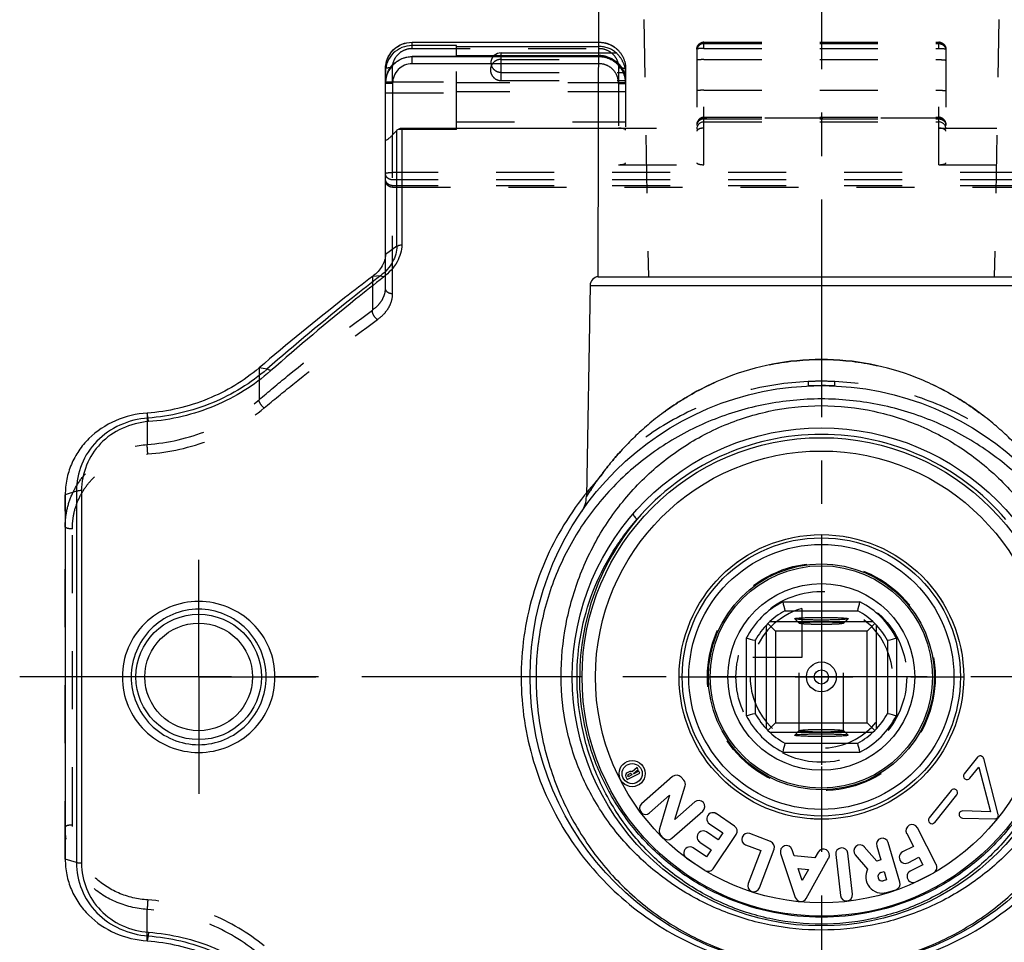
# Model space of a CAD drawing. Header units: millimetres. Extents: x 0 to 1000, y 0 to 1000.
# Tile 2 of 4: x 410 to 521, y 425 to 528. Entities that reach past the tile are written whole.
import ezdxf

# ---------------------------------------------------------------- set-up
doc = ezdxf.new("R2010")
doc.units = ezdxf.units.MM
doc.header["$LTSCALE"] = 65.185185
doc.linetypes.add('CENTER', pattern=[0.6, 0.375, -0.075, 0.075, -0.075])
doc.linetypes.add('HIDDEN', pattern=[0.2, 0.1, -0.1])
doc.layers.get('0').update_dxf_attribs({"linetype": 'CONTINUOUS'})
for name, color, linetype in [('ACHSEN_S', 7, 'CONTINUOUS'), ('DEFAULT_2', 8, 'HIDDEN'), ('FASEN', 7, 'CONTINUOUS'), ('FLAECHEN', 7, 'CONTINUOUS'), ('KOERPER', 7, 'CONTINUOUS'), ('KONST.EL_MIT_GEO', 7, 'CONTINUOUS'), ('KURVEN', 7, 'CONTINUOUS')]:
    doc.layers.add(name, color=color, linetype=linetype)

msp = doc.modelspace()

# ---------------------------------------------------------------- linework, layer by layer
at = {"color": 7, "linetype": 'Continuous'}
for p, q in [((495.66, 462.93), (504.34, 462.93)), ((495.91, 461.93), (504.09, 461.93)), ((493.99, 460.49), (494.85, 459.63)), ((505.81, 460.68), (494.19, 460.68)), ((497, 461.02), (497, 461.02)), ((503, 461.02), (503, 461.02)), ((506.01, 460.49), (505.15, 459.63)), ((493.8, 460.29), (493.8, 448.66)), ((505.15, 459.63), (494.85, 459.63)), ((494.85, 459.63), (494.85, 449.33)), ((505.15, 449.33), (505.15, 459.63)), ((506.2, 448.66), (506.2, 460.29)), ((491.55, 458.82), (491.55, 450.14)), ((492.55, 458.57), (492.55, 450.38)), ((507.45, 458.57), (507.45, 450.38)), ((508.45, 458.82), (508.45, 450.14)), ((493.99, 448.47), (494.85, 449.33)), ((494.19, 448.28), (505.81, 448.28)), ((494.85, 449.33), (505.15, 449.33)), ((506.01, 448.47), (505.15, 449.33)), ((497, 447.93), (497, 447.94)), ((503, 447.94), (503, 447.93)), ((495.91, 447.02), (504.09, 447.02)), ((495.66, 446.03), (504.34, 446.03))]:
    msp.add_line(p, q, dxfattribs=at)
for radius in [12.5, 10.5, 1.68, 0.8]:
    msp.add_circle((500, 454.48), radius, dxfattribs=at)
for centre, radius, start, end in [((500, 454.48), 9.5, 117.1908, 152.8092), ((566.4, 480.01), 72.77, 193.5755, 194.3859), ((433.6, 480.01), 72.77, 345.6141, 346.4245), ((500, 454.48), 9.5, 27.1908, 62.8092), ((500, 454.48), 8.5, 118.7958, 151.2042), ((500, 454.48), 8.5, 28.7958, 61.2042), ((473.93, 385.9), 75.01, 75.6262, 76.4123), ((525.53, 388.08), 72.77, 103.5755, 104.3859), ((474.47, 520.87), 72.77, 283.5755, 284.3859), ((500, 454.48), 9.5, 207.1908, 242.8092), ((500, 454.48), 8.5, 208.7958, 241.2042), ((500, 454.48), 8.5, 298.7958, 331.2042), ((500, 454.48), 9.5, 297.1908, 332.8092), ((525.53, 520.87), 72.77, 255.6141, 256.4245), ((566.4, 428.95), 72.77, 165.6141, 166.4245), ((433.6, 428.95), 72.77, 13.5755, 14.3859)]:
    msp.add_arc(centre, radius, start, end, dxfattribs=at)
for points, knots in [([(497, 461.02), (497, 461.03), (497.02, 461.05), (497.07, 461.06), (497.14, 461.07), (497.29, 461.09), (497.54, 461.11), (497.9, 461.13), (498.35, 461.15), (498.87, 461.16), (499.42, 461.17), (500, 461.18), (500.58, 461.17), (501.13, 461.16), (501.65, 461.15), (502.1, 461.13), (502.46, 461.11), (502.71, 461.09), (502.86, 461.07), (502.94, 461.06), (502.98, 461.05), (503, 461.03), (503, 461.02)], [0, 0, 0, 0, 0.00343, 0.010987, 0.023072, 0.03966, 0.085816, 0.147808, 0.223288, 0.309401, 0.402835, 0.500001, 0.597167, 0.6906, 0.776712, 0.852196, 0.91419, 0.960337, 0.976923, 0.989017, 0.996585, 1, 1, 1, 1]), ([(503, 461.02), (502.99, 461.01), (502.96, 461), (502.91, 460.99), (502.83, 460.97), (502.67, 460.95), (502.41, 460.93), (502.05, 460.91), (501.6, 460.9), (501.1, 460.88), (500.56, 460.88), (500, 460.87), (499.44, 460.88), (498.9, 460.88), (498.4, 460.9), (497.96, 460.91), (497.59, 460.93), (497.33, 460.95), (497.17, 460.97), (497.09, 460.99), (497.04, 461), (497.01, 461.01), (497, 461.02)], [0, 0, 0, 0, 0.005138, 0.014442, 0.02802, 0.045795, 0.093386, 0.155577, 0.230156, 0.314474, 0.405482, 0.4999, 0.594322, 0.685341, 0.769675, 0.844281, 0.906504, 0.954122, 0.97191, 0.985509, 0.994845, 1, 1, 1, 1]), ([(497, 447.94), (497.01, 447.94), (497.04, 447.95), (497.09, 447.97), (497.17, 447.98), (497.33, 448), (497.59, 448.02), (497.96, 448.04), (498.4, 448.06), (498.9, 448.07), (499.44, 448.08), (500, 448.08), (500.56, 448.08), (501.1, 448.07), (501.6, 448.06), (502.05, 448.04), (502.41, 448.02), (502.67, 448), (502.83, 447.98), (502.91, 447.97), (502.96, 447.95), (502.99, 447.94), (503, 447.94)], [0, 0, 0, 0, 0.005155, 0.014491, 0.02809, 0.045878, 0.093496, 0.155719, 0.230325, 0.314659, 0.405678, 0.5001, 0.594518, 0.685526, 0.769844, 0.844423, 0.906614, 0.954205, 0.97198, 0.985558, 0.994862, 1, 1, 1, 1]), ([(503, 447.93), (503, 447.92), (502.98, 447.91), (502.94, 447.9), (502.86, 447.88), (502.71, 447.86), (502.46, 447.84), (502.1, 447.82), (501.65, 447.8), (501.13, 447.79), (500.58, 447.78), (500, 447.78), (499.42, 447.78), (498.87, 447.79), (498.35, 447.8), (497.9, 447.82), (497.54, 447.84), (497.29, 447.86), (497.14, 447.88), (497.07, 447.9), (497.02, 447.91), (497, 447.92), (497, 447.93)], [0, 0, 0, 0, 0.003415, 0.010983, 0.023077, 0.039663, 0.08581, 0.147804, 0.223288, 0.3094, 0.402833, 0.499999, 0.597165, 0.690599, 0.776712, 0.852192, 0.914184, 0.96034, 0.976928, 0.989013, 0.99657, 1, 1, 1, 1])]:
    msp.add_open_spline(points, degree=3, knots=knots, dxfattribs=at)
at = {"layer": 'ACHSEN_S', "color": 40, "linetype": 'CENTER'}
for p, q in [((500, 625.48), (500, 372.55)), ((590.12, 454.48), (409.88, 454.48))]:
    msp.add_line(p, q, dxfattribs=at)
at = {"layer": 'DEFAULT_2', "color": 8, "linetype": 'HIDDEN'}
for p, q in [((497, 461.02), (497.5, 460.52)), ((497.5, 460.52), (497.5, 460.53)), ((497.5, 448.43), (497.5, 460.53)), ((502.5, 460.52), (503, 461.02)), ((502.5, 448.43), (502.5, 460.53)), ((502.5, 460.53), (502.5, 460.52)), ((497.5, 448.44), (497, 447.94)), ((497.5, 448.43), (497.5, 448.44)), ((503, 447.94), (502.5, 448.44)), ((502.5, 448.44), (502.5, 448.43))]:
    msp.add_line(p, q, dxfattribs=at)
for points, knots in [([(497.5, 460.53), (497.5, 460.54), (497.56, 460.56), (497.59, 460.57), (497.62, 460.57)], [0, 0, 0, 0, 0.291461, 1, 1, 1, 1]), ([(502.5, 460.52), (502.49, 460.51), (502.46, 460.5), (502.39, 460.48), (502.24, 460.46), (502, 460.43), (501.7, 460.41), (501.33, 460.4), (500.76, 460.38), (500, 460.37), (499.24, 460.38), (498.67, 460.4), (498.3, 460.41), (498, 460.43), (497.76, 460.46), (497.61, 460.48), (497.54, 460.5), (497.51, 460.51), (497.5, 460.52)], [0, 0, 0, 0, 0.005697, 0.015451, 0.047423, 0.095295, 0.15748, 0.231821, 0.315701, 0.499933, 0.684176, 0.76807, 0.842429, 0.904635, 0.952531, 0.984528, 0.994292, 1, 1, 1, 1]), ([(497.62, 460.57), (497.76, 460.6), (498.11, 460.63), (498.74, 460.66), (499.53, 460.68), (500.24, 460.68), (500.81, 460.67), (501.21, 460.66), (501.57, 460.64), (501.88, 460.63), (502.14, 460.6), (502.32, 460.58), (502.44, 460.56), (502.49, 460.54), (502.5, 460.53), (502.5, 460.53)], [0, 0, 0, 0, 0.084881, 0.219123, 0.386379, 0.566014, 0.653512, 0.735798, 0.810319, 0.874774, 0.92718, 0.965973, 0.990119, 0.99665, 1, 1, 1, 1]), ([(497.5, 448.44), (497.51, 448.44), (497.54, 448.45), (497.61, 448.47), (497.76, 448.5), (498, 448.52), (498.3, 448.54), (498.67, 448.56), (499.24, 448.57), (500, 448.58), (500.76, 448.57), (501.33, 448.56), (501.7, 448.54), (502, 448.52), (502.24, 448.5), (502.39, 448.47), (502.46, 448.45), (502.49, 448.44), (502.5, 448.44)], [0, 0, 0, 0, 0.005708, 0.015472, 0.047469, 0.095365, 0.157571, 0.23193, 0.315824, 0.500067, 0.684299, 0.768179, 0.84252, 0.904705, 0.952577, 0.984549, 0.994303, 1, 1, 1, 1]), ([(502.38, 448.38), (502.24, 448.36), (501.89, 448.33), (501.26, 448.29), (500.47, 448.28), (499.76, 448.28), (499.19, 448.28), (498.79, 448.3), (498.43, 448.31), (498.12, 448.33), (497.86, 448.35), (497.68, 448.37), (497.56, 448.39), (497.51, 448.41), (497.5, 448.42), (497.5, 448.43)], [0, 0, 0, 0, 0.084654, 0.218774, 0.386006, 0.565694, 0.653237, 0.735574, 0.810148, 0.874653, 0.927104, 0.965933, 0.990098, 0.99663, 1, 1, 1, 1]), ([(502.5, 448.43), (502.5, 448.41), (502.45, 448.39), (502.41, 448.39), (502.38, 448.38)], [0, 0, 0, 0, 0.291485, 1, 1, 1, 1])]:
    msp.add_open_spline(points, degree=3, knots=knots, dxfattribs=at)
at = {"layer": 'FASEN', "color": 7, "linetype": 'Continuous'}
msp.add_line((415, 474.95), (415, 434), dxfattribs=at)
for points, knots in [([(451, 501.97), (451, 501.75), (450.93, 501.3), (450.65, 500.65), (450.17, 500.03), (449.76, 499.68), (449.54, 499.51)], [0, 0, 0, 0, 0.219259, 0.455151, 0.714417, 1, 1, 1, 1]), ([(449.54, 499.51), (448.49, 498.71), (444.16, 495.38), (439.94, 491.92), (436.79, 489.23)], [0, 0, 0, 0, 0.241303, 1, 1, 1, 1]), ([(436.79, 489.22), (435.08, 487.76), (431.08, 485.37), (426.54, 484.31), (424.22, 484.15)], [0, 0, 0, 0, 0.491786, 1, 1, 1, 1]), ([(424.22, 484.15), (422.99, 484.07), (420.58, 483.49), (418.01, 481.78), (416.48, 479.95), (415.63, 478.4), (415.12, 476.71), (415, 475.54), (415, 474.95)], [0, 0, 0, 0, 0.25747, 0.508886, 0.632321, 0.754693, 0.87694, 1, 1, 1, 1]), ([(415, 434), (415, 433.41), (415.12, 432.24), (415.63, 430.56), (416.48, 429.01), (418, 427.18), (420.57, 425.46), (422.99, 424.89), (424.22, 424.8)], [0, 0, 0, 0, 0.122965, 0.245132, 0.367383, 0.490709, 0.741947, 1, 1, 1, 1]), ([(424.22, 424.8), (426.54, 424.64), (431.08, 423.59), (435.08, 421.19), (436.79, 419.73)], [0, 0, 0, 0, 0.508872, 1, 1, 1, 1])]:
    msp.add_open_spline(points, degree=3, knots=knots, dxfattribs=at)
at = {"layer": 'FLAECHEN', "color": 8, "linetype": 'HIDDEN'}
for p, q in [((479.6, 554.48), (480.56, 499.47)), ((520.4, 554.48), (519.44, 499.47)), ((480.56, 499.47), (519.44, 499.47))]:
    msp.add_line(p, q, dxfattribs=at)
at = {"layer": 'KOERPER', "color": 7, "linetype": 'Continuous'}
for p, q in [((474.92, 499.47), (475, 544.48)), ((464, 524.33), (464, 524.65)), ((474.92, 499.47), (525.08, 499.47)), ((474, 498.49), (473.59, 474.74)), ((474, 498.49), (526, 498.49)), ((517.55, 445.45), (516.07, 443.59)), ((519.89, 439.02), (518.25, 445.3)), ((479.28, 444.28), (478.72, 443.81)), ((478.87, 443.64), (479.39, 444.07)), ((479.49, 443.88), (478.9, 443.58)), ((479.39, 444.07), (479.28, 444.28)), ((479.59, 443.67), (479.49, 443.88)), ((516.69, 443.09), (517.69, 444.34)), ((517.69, 444.34), (519, 439.32)), ((478.03, 443.26), (478.18, 442.95)), ((478.39, 443.82), (478.18, 443.71)), ((478.18, 442.95), (479.59, 443.67)), ((478.28, 443.26), (478.23, 443.36)), ((478.28, 443.51), (478.5, 443.62)), ((478.69, 443.47), (478.28, 443.26)), ((478.64, 443.57), (478.69, 443.47)), ((478.9, 443.58), (478.87, 443.64)), ((483.28, 443.28), (479.79, 440.22)), ((484.54, 442.87), (484.24, 443.21)), ((483.53, 438.45), (484.68, 442.23)), ((514.58, 441.73), (512.11, 438.63)), ((480.69, 439.2), (482.93, 441.17)), ((482.93, 441.17), (481.79, 437.39)), ((512.74, 438.13), (515.21, 441.23)), ((485.78, 440.42), (483.53, 438.45)), ((483.19, 436.34), (486.68, 439.39)), ((490.25, 437.72), (488.18, 439.11)), ((515.87, 438.61), (519.49, 438.52)), ((519, 439.32), (515.9, 439.41)), ((487.42, 437.98), (488.92, 436.97)), ((512.92, 433.38), (510.8, 437.51)), ((481.93, 436.74), (482.23, 436.4)), ((488.39, 436.17), (487.08, 437.05)), ((487.85, 432.92), (490.43, 436.77)), ((488.92, 436.97), (488.39, 436.17)), ((494.3, 435.98), (491.97, 436.86)), ((509.59, 436.88), (510.34, 435.43)), ((487.1, 434.24), (485.59, 435.25)), ((486.32, 435.92), (487.63, 435.04)), ((487.63, 435.04), (487.1, 434.24)), ((491.49, 435.59), (493.18, 434.95)), ((493.04, 430.76), (494.69, 435.1)), ((496.94, 434.36), (496.71, 435.05)), ((506.23, 433.77), (504.83, 435.37)), ((506.22, 435.47), (506.68, 433.9)), ((508.82, 431.4), (507.52, 435.85)), ((510.34, 435.43), (509.13, 434.8)), ((484.84, 434.12), (486.9, 432.74)), ((493.18, 434.95), (491.77, 431.25)), ((495.42, 434.62), (497.06, 429.7)), ((499.28, 434.14), (496.94, 434.36)), ((498.3, 429.58), (500.82, 434.12)), ((499.63, 434.78), (499.28, 434.14)), ((501.61, 434.5), (502.14, 429.89)), ((503.49, 430.05), (502.96, 434.65)), ((503.81, 434.47), (505.2, 432.88)), ((506.68, 433.9), (506.23, 433.77)), ((509.75, 433.59), (510.96, 434.22)), ((510.96, 434.22), (511.4, 433.36)), ((497.41, 432.95), (498.56, 432.84)), ((497.86, 431.59), (497.41, 432.95)), ((498.56, 432.84), (497.86, 431.59)), ((511.4, 433.36), (510, 432.64)), ((506.69, 432.48), (507.06, 432.59)), ((507.06, 432.59), (507.33, 431.67)), ((510.62, 431.43), (512.63, 432.47)), ((507.33, 431.67), (506.96, 431.56)), ((507.34, 430.26), (508.36, 430.55))]:
    msp.add_line(p, q, dxfattribs=at)
at = {"layer": 'KOERPER', "color": 8, "linetype": 'HIDDEN'}
msp.add_line((464, 521.53), (464, 524.33), dxfattribs=at)
at = {"layer": 'KOERPER', "color": 40, "linetype": 'CENTER'}
for q in [(430, 467.63), (416.84, 454.48), (430, 441.32), (443.16, 454.48)]:
    msp.add_line((430, 454.48), q, dxfattribs=at)
at = {"layer": 'KOERPER', "color": 7, "linetype": 'Continuous'}
for centre, radius in [((500, 454.48), 12.7), ((478.73, 443.61), 1.47), ((478.73, 443.61), 1.13)]:
    msp.add_circle(centre, radius, dxfattribs=at)
for centre, radius, start, end in [((464, 523.52), 1.12, 89.9621, 133.6968), ((475, 498.48), 1, 94.505, 179), ((517.86, 445.2), 0.4, 14.6262, 141.4162), ((478.55, 443.52), 0.34, 59.7468, 117.0544), ((478.33, 443.41), 0.34, 117.0544, 207.0544), ((478.33, 443.41), 0.11, 117.0544, 207.0544), ((478.55, 443.52), 0.11, 27.0544, 117.0544), ((483.73, 442.76), 0.68, 41.1846, 131.1846), ((484.03, 442.43), 0.68, 343.1846, 41.1846), ((516.38, 443.34), 0.4, 141.4162, 321.4162), ((514.9, 441.48), 0.4, 321.4162, 141.4162), ((486.23, 439.91), 0.68, 311.1846, 131.1846), ((480.24, 439.71), 0.68, 131.1846, 311.1846), ((487.8, 438.54), 0.68, 56.1209, 236.1209), ((512.43, 438.38), 0.4, 141.4162, 321.4162), ((515.88, 439.01), 0.4, 88.2862, 268.4445), ((519.5, 438.92), 0.4, 268.4445, 14.6262), ((482.44, 437.19), 0.68, 163.1846, 221.1846), ((489.87, 437.15), 0.68, 326.1209, 56.1209), ((510.19, 437.2), 0.68, 27.3, 207.3), ((482.74, 436.85), 0.68, 221.1846, 311.1846), ((486.7, 436.49), 0.68, 56.1209, 236.1209), ((491.73, 436.23), 0.68, 69.1771, 249.1771), ((506.87, 435.66), 0.68, 16.258, 196.258), ((485.21, 434.69), 0.68, 56.1209, 236.1209), ((494.05, 435.34), 0.68, 339.1771, 69.1771), ((496.07, 434.84), 0.68, 18.4131, 198.4131), ((500.23, 434.45), 0.68, 330.9131, 150.9131), ((502.29, 434.58), 0.68, 6.5547, 186.5547), ((504.32, 434.92), 0.68, 41.258, 221.258), ((509.44, 434.2), 0.68, 117.3, 297.3), ((487.28, 433.3), 0.68, 236.1209, 326.1209), ((506.83, 432.02), 1.84, 152.1076, 286.258), ((512.32, 433.07), 0.68, 297.3, 27.3), ((506.83, 432.02), 0.48, 106.258, 286.258), ((510.31, 432.04), 0.68, 117.3, 297.3), ((492.41, 431), 0.68, 159.1771, 339.1771), ((508.17, 431.21), 0.68, 286.258, 16.258), ((497.71, 429.91), 0.68, 198.4131, 330.9131), ((502.82, 429.97), 0.68, 186.5547, 6.5547)]:
    msp.add_arc(centre, radius, start, end, dxfattribs=at)
at = {"layer": 'KOERPER', "color": 8, "linetype": 'HIDDEN'}
for points, knots in [([(464, 523.91), (463.84, 523.91), (463.53, 523.85), (463.13, 523.59), (462.86, 523.19), (462.77, 522.72), (462.86, 522.25), (463.13, 521.86), (463.53, 521.59), (463.84, 521.53), (464, 521.53)], [0, 0, 0, 0, 0.125502, 0.250702, 0.375497, 0.5, 0.624503, 0.749298, 0.874498, 1, 1, 1, 1]), ([(464, 522.43), (463.78, 522.43), (463.34, 522.56), (462.9, 523.1), (462.84, 523.78), (463.07, 524.19), (463.22, 524.34)], [0, 0, 0, 0, 0.251128, 0.501148, 0.750328, 1, 1, 1, 1])]:
    msp.add_open_spline(points, degree=3, knots=knots, dxfattribs=at)
at = {"layer": 'KONST.EL_MIT_GEO', "color": 7, "linetype": 'Continuous'}
for p, q in [((454, 525.46), (454, 525.84)), ((454, 525.84), (474.97, 525.84)), ((454, 525.84), (474.97, 525.84)), ((459, 525.46), (454, 525.46)), ((459, 524.22), (459, 525.46)), ((459, 525.35), (474.97, 525.35)), ((454, 523.42), (454, 524.22)), ((459, 524.22), (454, 524.22)), ((474.96, 524.2), (454, 524.2)), ((459, 524.33), (474.96, 524.33)), ((464, 524.65), (474.97, 524.65)), ((451, 501.97), (451, 522.49)), ((474.96, 523.42), (454, 523.42)), ((451.8, 521.2), (451.8, 515.42)), ((452.27, 515.93), (451.8, 515.42)), ((452.27, 502.9), (452.27, 515.93)), ((452.83, 516.18), (452.83, 503.06)), ((452.83, 516.18), (474.95, 516.18)), ((452.27, 502.9), (451, 501.97)), ((450.44, 499.58), (449.54, 499.51)), ((437.69, 489.09), (436.79, 489.22)), ((424.31, 483.59), (424.22, 484.15)), ((416.27, 475.35), (415, 474.95)), ((416.27, 475.35), (416.27, 433.6)), ((416.83, 475.43), (416.83, 433.53)), ((473.1, 454.48), (467.25, 454.48)), ((416.27, 433.6), (415, 434)), ((424.31, 425.36), (424.22, 424.8))]:
    msp.add_line(p, q, dxfattribs=at)
at = {"layer": 'KONST.EL_MIT_GEO', "color": 8, "linetype": 'HIDDEN'}
for p, q in [((474.97, 525.84), (475, 525.84)), ((474.97, 525.84), (475, 525.84)), ((475, 525.15), (475, 525.84)), ((486.8, 512.06), (486.8, 525.84)), ((486.8, 525.84), (513.2, 525.84)), ((486.8, 525.84), (513.2, 525.84)), ((513.2, 512.06), (513.2, 525.84)), ((454, 525.15), (454, 525.46)), ((454, 525.15), (475, 525.15)), ((474.97, 525.35), (475, 525.35)), ((486, 525.04), (486, 512.28)), ((486.8, 525.69), (513.2, 525.69)), ((486.8, 525.15), (513.2, 525.15)), ((514, 525.04), (514, 512.28)), ((459, 516.03), (459, 524.22)), ((464, 523.91), (476.54, 523.91)), ((474.96, 524.33), (475, 524.33)), ((475, 524.2), (474.96, 524.2)), ((474.97, 524.65), (476.94, 524.65)), ((475, 523.42), (475, 524.33)), ((486.8, 523.88), (513.2, 523.88)), ((451, 522.49), (451, 522.86)), ((451.8, 521.2), (451.8, 522.97)), ((475, 523.42), (474.96, 523.42)), ((477.2, 522.97), (477.2, 512.06)), ((478, 522.86), (478, 512.28)), ((451, 521.4), (459, 521.4)), ((464, 522.43), (478, 522.43)), ((464, 521.53), (477.99, 521.53)), ((478, 521.29), (459, 521.29)), ((478, 520.27), (459, 520.27)), ((486.8, 520.44), (513.2, 520.44)), ((451, 520.16), (459, 520.16)), ((486.8, 517.4), (513.2, 517.4)), ((513.2, 517.3), (486.8, 517.3)), ((486.8, 517.22), (513.2, 517.22)), ((459, 516.03), (451, 516.03)), ((459, 516.88), (478, 516.88)), ((474.95, 516.18), (486.8, 516.18)), ((486.8, 516.88), (513.2, 516.88)), ((513.2, 516.18), (525.05, 516.18)), ((451.8, 497.55), (451.8, 515.42)), ((477.2, 512.06), (486.8, 512.06)), ((513.2, 512.06), (522.8, 512.06)), ((548.2, 511.19), (451.8, 511.19)), ((548.2, 510.37), (451.8, 510.37)), ((548.2, 509.71), (451.8, 509.71)), ((451.8, 509.53), (548.2, 509.53)), ((451, 498.16), (451, 501.97)), ((449.54, 499.51), (449.54, 495.73)), ((436.79, 489.23), (436.79, 485.65)), ((498.89, 487.21), (498.87, 487.21)), ((499.19, 487.22), (499.16, 487.22)), ((500.84, 487.22), (500.81, 487.22)), ((501.13, 487.21), (501.1, 487.21)), ((424.22, 484.15), (424.22, 480.61)), ((415, 434), (415, 474.95)), ((415.8, 437.83), (415.8, 471.12)), ((424.22, 424.8), (424.22, 428.34))]:
    msp.add_line(p, q, dxfattribs=at)
at = {"layer": 'KONST.EL_MIT_GEO', "color": 7, "linetype": 'Continuous'}
for centre, radius in [((500, 454.48), 32.75), ((500, 454.48), 28), ((500, 454.48), 26.9), ((500, 454.48), 25.4), ((500, 454.48), 16), ((500, 454.48), 15.64), ((500, 454.48), 14.9), ((430, 454.48), 7.05), ((430, 454.48), 6.05)]:
    msp.add_circle(centre, radius, dxfattribs=at)
at = {"layer": 'KONST.EL_MIT_GEO', "color": 8, "linetype": 'HIDDEN'}
for centre, radius, start, end in [((486.8, 525.04), 0.8, 90, 180), ((513.2, 525.04), 0.8, 0, 90), ((475, 522.34), 3.02, 49.97, 90.0295), ((475, 521.32), 3.02, 59.3249, 90.0148), ((475.49, 522.37), 2.51, 4.2038, 7.5019), ((475.62, 522.38), 2.38, 2.6573, 4.2), ((475.75, 522.38), 2.25, 1.1677, 2.6595), ((475.05, 521.36), 2.95, 0.0004, 3.3507), ((475.05, 522.38), 2.95, 0, 0.9888), ((486.8, 516.6), 0.8, 90, 180), ((513.2, 516.6), 0.8, 0, 90), ((486.8, 516.08), 0.8, 90, 180), ((486.72, 516.54), 0.723, 175.4262, 179.9936), ((513.2, 516.08), 0.8, 0, 90), ((513.28, 516.54), 0.723, 0.0064, 4.5738), ((500, 453.45), 34.27, 90.0057, 92.5107), ((500.03, 453.92), 33.31, 91.9852, 92.5447), ((500.01, 454.29), 32.94, 91.4807, 91.9457), ((500, 454.73), 32.49, 90.0029, 91.4392), ((500, 453.45), 34.27, 87.4893, 89.9942), ((500, 454.74), 32.49, 88.5635, 89.9971), ((499.99, 454.29), 32.94, 88.0569, 88.5221), ((499.97, 453.91), 33.31, 87.4554, 88.017)]:
    msp.add_arc(centre, radius, start, end, dxfattribs=at)
at = {"layer": 'KONST.EL_MIT_GEO', "color": 7, "linetype": 'Continuous'}
for centre, radius, start, end in [((454, 521.22), 2.98, 90.0032, 93.346), ((454.03, 521.19), 3.03, 176.6675, 179.9955), ((500, 454.48), 27.27, 40.5074, 139.4926), ((499.52, 454.23), 33.33, 141.0726, 141.6558), ((470.59, 474.8), 3, 325.3635, 359), ((500.37, 454.49), 27.54, 140.0157, 180.0315)]:
    msp.add_arc(centre, radius, start, end, dxfattribs=at)
at = {"layer": 'KONST.EL_MIT_GEO', "color": 8, "linetype": 'HIDDEN'}
for centre, ratio, start_param, end_param in [((477.2, 515.97), 0.258608, 0, 1.570796), ((477.2, 512.28), 0.271258, -1.570796, 0), ((486.8, 512.28), 0.271258, 3.141593, 4.712389), ((513.2, 512.28), 0.271258, -1.570796, 0)]:
    msp.add_ellipse(centre, major_axis=(0.8, 0), ratio=ratio, start_param=start_param, end_param=end_param, dxfattribs=at)
at = {"layer": 'KONST.EL_MIT_GEO', "color": 7, "linetype": 'Continuous'}
for points, knots in [([(451, 522.86), (451, 523.25), (451.16, 524.03), (451.83, 525.03), (452.82, 525.69), (453.61, 525.84), (454, 525.84)], [0, 0, 0, 0, 0.249463, 0.499239, 0.749462, 1, 1, 1, 1]), ([(451, 522.86), (451, 523.25), (451.16, 524.03), (451.83, 525.02), (452.82, 525.68), (453.61, 525.84), (454, 525.84)], [0, 0, 0, 0, 0.249007, 0.498597, 0.749009, 1, 1, 1, 1]), ([(454, 525.46), (453.61, 525.46), (452.82, 525.31), (451.83, 524.65), (451.16, 523.66), (451, 522.88), (451, 522.49)], [0, 0, 0, 0, 0.250991, 0.501403, 0.750993, 1, 1, 1, 1]), ([(451, 521.25), (451, 521.64), (451.16, 522.42), (451.83, 523.41), (452.82, 524.07), (453.61, 524.22), (454, 524.22)], [0, 0, 0, 0, 0.249007, 0.498597, 0.749009, 1, 1, 1, 1]), ([(453.83, 524.2), (453.46, 524.18), (452.74, 524), (451.83, 523.36), (451.2, 522.45), (451.03, 521.72), (451.01, 521.36)], [0, 0, 0, 0, 0.250017, 0.500008, 0.749995, 1, 1, 1, 1]), ([(454, 523.42), (453.71, 523.42), (453.13, 523.31), (452.4, 522.81), (451.91, 522.07), (451.8, 521.49), (451.8, 521.2)], [0, 0, 0, 0, 0.249971, 0.499962, 0.749975, 1, 1, 1, 1]), ([(451.21, 521.19), (451.16, 521.19), (451.09, 521.19), (451.03, 521.19), (451, 521.19)], [0, 0, 0, 0, 0.677398, 1, 1, 1, 1]), ([(451, 521.19), (451, 521.19), (451, 521.19), (451, 521.19), (451, 521.19)], [0, 0, 0, 0, 0.718735, 1, 1, 1, 1]), ([(451.8, 521.2), (451.74, 521.2), (451.55, 521.2), (451.35, 521.2), (451.21, 521.19)], [0, 0, 0, 0, 0.279574, 1, 1, 1, 1]), ([(452.27, 515.93), (452.34, 516), (452.51, 516.13), (452.73, 516.18), (452.83, 516.18)], [0, 0, 0, 0, 0.500194, 1, 1, 1, 1]), ([(451.8, 515.42), (451.76, 515.38), (451.68, 515.29), (451.55, 515.17), (451.42, 515.05), (451.3, 514.95), (451.18, 514.87), (451.1, 514.82), (451.02, 514.81), (451, 514.85), (451, 514.87)], [0, 0, 0, 0, 0.173257, 0.344445, 0.50997, 0.664123, 0.797352, 0.896225, 0.953101, 1, 1, 1, 1]), ([(452.27, 502.9), (452.27, 502.6), (452.19, 501.99), (451.69, 500.78), (450.99, 500.01), (450.44, 499.58)], [0, 0, 0, 0, 0.226687, 0.466318, 1, 1, 1, 1]), ([(452.83, 503.06), (452.83, 502.74), (452.72, 502.07), (452.17, 500.74), (451.39, 499.9), (450.79, 499.44)], [0, 0, 0, 0, 0.227408, 0.467587, 1, 1, 1, 1]), ([(452.27, 502.9), (452.3, 502.92), (452.48, 503.02), (452.68, 503.06), (452.83, 503.06)], [0, 0, 0, 0, 0.231143, 1, 1, 1, 1]), ([(450.44, 499.58), (449.38, 498.76), (445.05, 495.36), (440.83, 491.83), (437.68, 489.09)], [0, 0, 0, 0, 0.24365, 1, 1, 1, 1]), ([(450.79, 499.44), (449.73, 498.61), (445.42, 495.19), (441.21, 491.63), (438.08, 488.88)], [0, 0, 0, 0, 0.243623, 1, 1, 1, 1]), ([(450.44, 499.58), (450.49, 499.58), (450.61, 499.54), (450.73, 499.48), (450.79, 499.44)], [0, 0, 0, 0, 0.418553, 1, 1, 1, 1]), ([(500, 490.17), (498.16, 490.17), (494.53, 489.82), (489.44, 488.34), (485.64, 486.48), (482.95, 484.74), (481.16, 483.39), (479.54, 482), (478.11, 480.59), (476.85, 479.21), (475.93, 478.08), (475.28, 477.23), (474.86, 476.66), (474.49, 476.13), (474.19, 475.68), (473.97, 475.34), (473.82, 475.12), (473.74, 474.99), (473.68, 474.89), (473.63, 474.81), (473.6, 474.77), (473.59, 474.75), (473.59, 474.74)], [0, 0, 0, 0, 0.17321, 0.33977, 0.495742, 0.56925, 0.639548, 0.706441, 0.769596, 0.82844, 0.882015, 0.90637, 0.928761, 0.948857, 0.966262, 0.980522, 0.986326, 0.991169, 0.994995, 0.997765, 0.999441, 1, 1, 1, 1]), ([(526.41, 474.74), (526.41, 474.74), (526.41, 474.75), (526.4, 474.76), (526.39, 474.78), (526.38, 474.81), (526.35, 474.84), (526.32, 474.9), (526.26, 474.99), (526.18, 475.12), (526.08, 475.28), (525.96, 475.46), (525.77, 475.74), (525.51, 476.13), (525.14, 476.66), (524.72, 477.23), (524.25, 477.85), (523.73, 478.5), (522.96, 479.41), (521.89, 480.59), (520.46, 482), (518.84, 483.39), (517.05, 484.74), (515.07, 486.02), (512.92, 487.18), (509.78, 488.57), (505.47, 489.82), (501.84, 490.17), (500, 490.17)], [0, 0, 0, 0, 0.00014, 0.000559, 0.001258, 0.002235, 0.003486, 0.005005, 0.00883, 0.013672, 0.019475, 0.026182, 0.033733, 0.051137, 0.071229, 0.093618, 0.11797, 0.144016, 0.171541, 0.230378, 0.293524, 0.360408, 0.430696, 0.504195, 0.580772, 0.660276, 0.826813, 1, 1, 1, 1]), ([(437.69, 489.09), (435.88, 487.52), (431.64, 484.92), (426.79, 483.76), (424.31, 483.59)], [0, 0, 0, 0, 0.490911, 1, 1, 1, 1]), ([(438.08, 488.88), (436.23, 487.25), (431.88, 484.56), (426.91, 483.36), (424.36, 483.18)], [0, 0, 0, 0, 0.49097, 1, 1, 1, 1]), ([(438.08, 488.88), (438.01, 488.93), (437.89, 489.02), (437.75, 489.08), (437.69, 489.09)], [0, 0, 0, 0, 0.571804, 1, 1, 1, 1]), ([(500, 485.73), (497.89, 485.73), (493.68, 485.32), (487.64, 483.53), (482.12, 480.65), (477.3, 476.82), (473.31, 472.15), (470.29, 466.75), (468.37, 460.78), (467.93, 456.58), (467.93, 454.48)], [0, 0, 0, 0, 0.127541, 0.253805, 0.378205, 0.501094, 0.623581, 0.747093, 0.87266, 1, 1, 1, 1]), ([(470.74, 454.48), (470.74, 456.46), (471.11, 460.41), (472.75, 466.1), (475.4, 471.33), (478.95, 475.94), (483.34, 479.78), (488.43, 482.71), (494.06, 484.55), (498.02, 484.98), (500, 484.98)], [0, 0, 0, 0, 0.126863, 0.252539, 0.376676, 0.499854, 0.623111, 0.747405, 0.873164, 1, 1, 1, 1]), ([(532.07, 454.48), (532.07, 456.58), (531.63, 460.78), (529.71, 466.75), (526.69, 472.15), (522.7, 476.82), (517.88, 480.65), (512.36, 483.53), (506.32, 485.32), (502.11, 485.73), (500, 485.73)], [0, 0, 0, 0, 0.12734, 0.252907, 0.376419, 0.498906, 0.621795, 0.746195, 0.87246, 1, 1, 1, 1]), ([(500, 484.98), (501.98, 484.98), (505.94, 484.55), (511.57, 482.71), (516.67, 479.78), (521.05, 475.94), (524.6, 471.33), (527.25, 466.1), (528.89, 460.41), (529.26, 456.46), (529.26, 454.48)], [0, 0, 0, 0, 0.126837, 0.252595, 0.376889, 0.500147, 0.623325, 0.747461, 0.873137, 1, 1, 1, 1]), ([(424.31, 483.59), (423.23, 483.51), (421.1, 482.98), (418.42, 481.14), (416.66, 478.47), (416.26, 476.38), (416.27, 475.35)], [0, 0, 0, 0, 0.258082, 0.509646, 0.755244, 1, 1, 1, 1]), ([(424.36, 483.18), (423.35, 483.1), (421.35, 482.61), (418.85, 480.86), (417.21, 478.35), (416.84, 476.39), (416.83, 475.43)], [0, 0, 0, 0, 0.257827, 0.509261, 0.754985, 1, 1, 1, 1]), ([(424.36, 483.18), (424.36, 483.22), (424.34, 483.36), (424.33, 483.5), (424.31, 483.59)], [0, 0, 0, 0, 0.33096, 1, 1, 1, 1]), ([(416.83, 475.43), (416.78, 475.43), (416.59, 475.42), (416.4, 475.4), (416.27, 475.35)], [0, 0, 0, 0, 0.27309, 1, 1, 1, 1]), ([(473.38, 474.91), (471.47, 472.5), (468.28, 467.06), (465.97, 457.87), (466.36, 448.35), (469.42, 439.41), (474.78, 431.75), (482, 425.86), (490.6, 422.1), (496.86, 421.23), (500, 421.23)], [0, 0, 0, 0, 0.124035, 0.250133, 0.377035, 0.502567, 0.626071, 0.748985, 0.873432, 1, 1, 1, 1]), ([(500, 421.23), (503.14, 421.23), (509.4, 422.1), (518, 425.86), (525.22, 431.75), (530.58, 439.41), (533.64, 448.35), (534.03, 457.87), (531.72, 467.06), (528.53, 472.49), (526.62, 474.91)], [0, 0, 0, 0, 0.126559, 0.250998, 0.373908, 0.497437, 0.622987, 0.749883, 0.875972, 1, 1, 1, 1]), ([(478.87, 472.84), (478.85, 472.82), (478.85, 472.75), (478.88, 472.68), (478.95, 472.56), (479.08, 472.39), (479.2, 472.26), (479.27, 472.19)], [0, 0, 0, 0, 0.116286, 0.208534, 0.325903, 0.628659, 1, 1, 1, 1]), ([(472.53, 454.48), (472.53, 456.11), (472.84, 459.37), (474.17, 464.07), (476.31, 468.41), (478.22, 471), (479.27, 472.19)], [0, 0, 0, 0, 0.253316, 0.504645, 0.753279, 1, 1, 1, 1]), ([(438.58, 454.48), (438.58, 455.59), (438.13, 457.83), (436.21, 460.65), (433.35, 462.52), (430, 463.18), (426.65, 462.52), (423.79, 460.65), (421.87, 457.83), (421.42, 455.59), (421.42, 454.48)], [0, 0, 0, 0, 0.125053, 0.249962, 0.374893, 0.5, 0.625107, 0.750038, 0.874947, 1, 1, 1, 1]), ([(437.58, 454.48), (437.58, 455.47), (437.19, 457.46), (435.51, 459.99), (432.98, 461.69), (430, 462.29), (427.02, 461.69), (424.49, 459.99), (422.81, 457.46), (422.42, 455.47), (422.42, 454.48)], [0, 0, 0, 0, 0.12511, 0.25001, 0.374901, 0.5, 0.6251, 0.74999, 0.87489, 1, 1, 1, 1]), ([(421.42, 454.48), (421.42, 453.37), (421.87, 451.12), (423.79, 448.3), (426.65, 446.43), (430, 445.77), (433.35, 446.43), (436.21, 448.3), (438.13, 451.12), (438.58, 453.37), (438.58, 454.48)], [0, 0, 0, 0, 0.125054, 0.249963, 0.374894, 0.5, 0.625106, 0.750037, 0.874946, 1, 1, 1, 1]), ([(422.42, 454.48), (422.42, 453.49), (422.81, 451.49), (424.49, 448.96), (427.02, 447.26), (430, 446.66), (432.98, 447.26), (435.51, 448.96), (437.19, 451.49), (437.58, 453.49), (437.58, 454.48)], [0, 0, 0, 0, 0.125111, 0.25001, 0.374902, 0.5, 0.625098, 0.74999, 0.874889, 1, 1, 1, 1]), ([(467.93, 454.48), (467.93, 452.28), (468.36, 447.91), (470.24, 441.68), (473.24, 436.04), (477.18, 431.18), (481.94, 427.2), (487.42, 424.19), (493.51, 422.26), (497.82, 421.82), (500, 421.82)], [0, 0, 0, 0, 0.129705, 0.257406, 0.382145, 0.504232, 0.624956, 0.746378, 0.871064, 1, 1, 1, 1]), ([(500, 426.02), (498.09, 426.02), (494.28, 426.39), (488.81, 428.01), (483.79, 430.62), (479.38, 434.11), (475.7, 438.38), (472.91, 443.31), (471.14, 448.75), (470.74, 452.57), (470.74, 454.48)], [0, 0, 0, 0, 0.126601, 0.252106, 0.376266, 0.499659, 0.623199, 0.74767, 0.873389, 1, 1, 1, 1]), ([(500, 426.68), (498.17, 426.68), (494.51, 427.05), (489.29, 428.67), (484.53, 431.27), (480.4, 434.73), (477.01, 438.92), (474.47, 443.73), (472.89, 448.98), (472.53, 452.64), (472.53, 454.48)], [0, 0, 0, 0, 0.126756, 0.252252, 0.376235, 0.499403, 0.6228, 0.747285, 0.873159, 1, 1, 1, 1]), ([(527.17, 454.48), (527.17, 452.69), (526.81, 449.11), (525.22, 443.98), (522.67, 439.3), (519.29, 435.22), (515.19, 431.88), (510.49, 429.38), (505.37, 427.82), (500, 427.29), (494.63, 427.82), (489.51, 429.38), (484.81, 431.88), (480.71, 435.22), (477.33, 439.3), (474.78, 443.98), (473.19, 449.11), (472.83, 452.69), (472.83, 454.48)], [0, 0, 0, 0, 0.063234, 0.126065, 0.188325, 0.250155, 0.311922, 0.374046, 0.436781, 0.5, 0.56322, 0.625954, 0.688078, 0.749845, 0.811675, 0.873935, 0.936765, 1, 1, 1, 1]), ([(529.26, 454.48), (529.26, 452.57), (528.86, 448.75), (527.09, 443.31), (524.3, 438.38), (520.62, 434.11), (516.21, 430.62), (511.19, 428.01), (505.72, 426.39), (501.91, 426.02), (500, 426.02)], [0, 0, 0, 0, 0.126611, 0.25233, 0.376801, 0.500341, 0.623734, 0.747894, 0.873399, 1, 1, 1, 1]), ([(500, 421.82), (502.18, 421.82), (506.49, 422.26), (512.58, 424.19), (518.06, 427.2), (522.82, 431.18), (526.76, 436.04), (529.76, 441.68), (531.64, 447.91), (532.07, 452.28), (532.07, 454.48)], [0, 0, 0, 0, 0.128936, 0.253621, 0.375042, 0.495766, 0.617854, 0.742593, 0.870295, 1, 1, 1, 1]), ([(527.47, 454.48), (527.47, 452.64), (527.11, 448.98), (525.53, 443.73), (522.99, 438.92), (519.6, 434.73), (515.47, 431.27), (510.71, 428.67), (505.49, 427.05), (501.83, 426.68), (500, 426.68)], [0, 0, 0, 0, 0.126841, 0.252715, 0.3772, 0.500597, 0.623765, 0.747748, 0.873244, 1, 1, 1, 1]), ([(416.27, 433.6), (416.26, 432.57), (416.66, 430.48), (418.42, 427.81), (421.1, 425.97), (423.23, 425.44), (424.31, 425.36)], [0, 0, 0, 0, 0.244733, 0.490308, 0.741856, 1, 1, 1, 1]), ([(416.83, 433.52), (416.78, 433.53), (416.59, 433.53), (416.4, 433.56), (416.27, 433.6)], [0, 0, 0, 0, 0.273239, 1, 1, 1, 1]), ([(416.83, 433.53), (416.84, 432.56), (417.21, 430.6), (418.85, 428.09), (421.35, 426.35), (423.35, 425.85), (424.36, 425.77)], [0, 0, 0, 0, 0.244991, 0.490692, 0.74211, 1, 1, 1, 1]), ([(424.36, 425.77), (424.36, 425.73), (424.34, 425.59), (424.33, 425.46), (424.31, 425.36)], [0, 0, 0, 0, 0.330997, 1, 1, 1, 1]), ([(424.31, 425.36), (426.79, 425.19), (431.64, 424.04), (435.88, 421.43), (437.68, 419.86)], [0, 0, 0, 0, 0.509035, 1, 1, 1, 1]), ([(424.36, 425.77), (426.91, 425.59), (431.88, 424.4), (436.23, 421.7), (438.08, 420.07)], [0, 0, 0, 0, 0.508976, 1, 1, 1, 1])]:
    msp.add_open_spline(points, degree=3, knots=knots, dxfattribs=at)
at = {"layer": 'KONST.EL_MIT_GEO', "color": 8, "linetype": 'HIDDEN'}
for points, knots in [([(475, 525.84), (475.39, 525.84), (476.18, 525.69), (477.17, 525.03), (477.84, 524.03), (478, 523.25), (478, 522.86)], [0, 0, 0, 0, 0.250538, 0.500761, 0.750537, 1, 1, 1, 1]), ([(475, 525.84), (475.39, 525.84), (476.18, 525.68), (477.17, 525.02), (477.84, 524.03), (478, 523.25), (478, 522.86)], [0, 0, 0, 0, 0.250991, 0.501403, 0.750993, 1, 1, 1, 1]), ([(486, 525.04), (486, 525.15), (486.04, 525.35), (486.22, 525.62), (486.49, 525.79), (486.7, 525.84), (486.8, 525.84)], [0, 0, 0, 0, 0.249025, 0.498597, 0.74899, 1, 1, 1, 1]), ([(513.2, 525.84), (513.3, 525.84), (513.51, 525.79), (513.78, 525.62), (513.96, 525.35), (514, 525.15), (514, 525.04)], [0, 0, 0, 0, 0.25101, 0.501403, 0.750975, 1, 1, 1, 1]), ([(451.8, 522.97), (451.8, 523.25), (451.91, 523.82), (452.41, 524.55), (453.14, 525.03), (453.71, 525.15), (454, 525.15)], [0, 0, 0, 0, 0.249006, 0.498597, 0.74901, 1, 1, 1, 1]), ([(475, 525.15), (475.29, 525.15), (475.86, 525.03), (476.59, 524.55), (477.09, 523.82), (477.2, 523.25), (477.2, 522.97)], [0, 0, 0, 0, 0.25099, 0.501403, 0.750994, 1, 1, 1, 1]), ([(486.8, 525.69), (486.7, 525.69), (486.49, 525.65), (486.22, 525.48), (486.04, 525.21), (486, 525), (486, 524.9)], [0, 0, 0, 0, 0.25101, 0.501403, 0.750975, 1, 1, 1, 1]), ([(486.8, 525.15), (486.7, 525.15), (486.51, 525.14), (486.26, 525.12), (486.1, 525.1), (486.02, 525.07), (486, 525.05), (486, 525.04)], [0, 0, 0, 0, 0.374172, 0.692424, 0.908276, 0.968828, 1, 1, 1, 1]), ([(513.2, 525.69), (513.3, 525.69), (513.51, 525.65), (513.78, 525.48), (513.96, 525.21), (514, 525), (514, 524.9)], [0, 0, 0, 0, 0.25101, 0.501403, 0.750975, 1, 1, 1, 1]), ([(513.2, 525.15), (513.3, 525.15), (513.49, 525.14), (513.74, 525.12), (513.9, 525.1), (513.98, 525.07), (514, 525.05), (514, 525.04)], [0, 0, 0, 0, 0.374172, 0.692424, 0.908276, 0.968828, 1, 1, 1, 1]), ([(478, 521.19), (478, 521.58), (477.84, 522.37), (477.18, 523.37), (476.18, 524.04), (475.39, 524.2), (475, 524.2)], [0, 0, 0, 0, 0.249996, 0.499997, 0.749999, 1, 1, 1, 1]), ([(476.54, 523.91), (476.74, 523.81), (477.14, 523.54), (477.62, 522.96), (477.91, 522.26), (477.98, 521.76), (477.99, 521.53)], [0, 0, 0, 0, 0.230965, 0.488899, 0.763014, 1, 1, 1, 1]), ([(477.98, 522.7), (477.93, 523.06), (477.68, 523.79), (477.21, 524.38), (476.94, 524.65)], [0, 0, 0, 0, 0.496188, 1, 1, 1, 1]), ([(486.8, 523.88), (486.7, 523.88), (486.51, 523.88), (486.29, 523.87), (486.14, 523.86), (486.07, 523.84), (486.03, 523.83), (486, 523.82), (486, 523.82)], [0, 0, 0, 0, 0.378503, 0.699828, 0.823493, 0.916071, 0.974627, 1, 1, 1, 1]), ([(513.2, 523.88), (513.3, 523.88), (513.49, 523.88), (513.71, 523.87), (513.86, 523.86), (513.93, 523.84), (513.97, 523.83), (514, 523.82), (514, 523.82)], [0, 0, 0, 0, 0.378503, 0.699828, 0.823493, 0.916071, 0.974627, 1, 1, 1, 1]), ([(451.8, 522.97), (451.7, 522.97), (451.51, 522.96), (451.26, 522.94), (451.1, 522.91), (451.02, 522.89), (451, 522.87), (451, 522.86)], [0, 0, 0, 0, 0.374165, 0.692415, 0.908269, 0.968825, 1, 1, 1, 1]), ([(477.2, 521.2), (477.2, 521.49), (477.09, 522.07), (476.6, 522.81), (475.87, 523.31), (475.29, 523.42), (475, 523.42)], [0, 0, 0, 0, 0.250025, 0.500038, 0.750029, 1, 1, 1, 1]), ([(477.2, 522.97), (477.3, 522.97), (477.49, 522.96), (477.74, 522.94), (477.9, 522.91), (477.98, 522.89), (478, 522.87), (478, 522.86)], [0, 0, 0, 0, 0.374165, 0.692415, 0.908269, 0.968825, 1, 1, 1, 1]), ([(477.2, 521.2), (477.3, 521.2), (477.45, 521.2), (477.64, 521.2), (477.76, 521.2), (477.86, 521.19), (477.92, 521.19), (477.96, 521.19), (477.98, 521.19), (477.99, 521.19), (478, 521.19), (478, 521.19)], [0, 0, 0, 0, 0.382504, 0.555264, 0.706681, 0.831028, 0.923425, 0.956514, 0.980381, 0.994876, 1, 1, 1, 1]), ([(486.8, 520.44), (486.7, 520.44), (486.51, 520.44), (486.29, 520.42), (486.14, 520.41), (486.07, 520.4), (486.03, 520.39), (486, 520.38), (486, 520.37)], [0, 0, 0, 0, 0.378503, 0.699828, 0.823493, 0.916071, 0.974627, 1, 1, 1, 1]), ([(513.2, 520.44), (513.3, 520.44), (513.49, 520.44), (513.71, 520.42), (513.86, 520.41), (513.93, 520.4), (513.97, 520.39), (514, 520.38), (514, 520.37)], [0, 0, 0, 0, 0.378503, 0.699828, 0.823493, 0.916071, 0.974627, 1, 1, 1, 1]), ([(486.8, 517.3), (486.7, 517.3), (486.5, 517.26), (486.25, 517.11), (486.06, 516.88), (486.01, 516.69), (486, 516.6)], [0, 0, 0, 0, 0.255385, 0.507721, 0.755596, 1, 1, 1, 1]), ([(486.8, 517.22), (486.7, 517.22), (486.49, 517.18), (486.22, 517.02), (486.04, 516.78), (486, 516.59), (486, 516.49)], [0, 0, 0, 0, 0.260502, 0.514954, 0.760651, 1, 1, 1, 1]), ([(513.2, 517.3), (513.3, 517.3), (513.5, 517.26), (513.75, 517.11), (513.94, 516.88), (513.99, 516.69), (514, 516.6)], [0, 0, 0, 0, 0.255385, 0.507721, 0.755596, 1, 1, 1, 1]), ([(513.2, 517.22), (513.3, 517.22), (513.51, 517.18), (513.78, 517.02), (513.96, 516.78), (514, 516.59), (514, 516.49)], [0, 0, 0, 0, 0.260502, 0.514954, 0.760651, 1, 1, 1, 1]), ([(486.8, 516.18), (486.67, 516.18), (486.45, 516.16), (486.19, 516.07), (486.04, 515.96), (486, 515.87), (486, 515.83)], [0, 0, 0, 0, 0.421691, 0.698651, 0.87504, 1, 1, 1, 1]), ([(514, 515.83), (514, 515.87), (513.96, 515.96), (513.81, 516.07), (513.55, 516.16), (513.33, 516.18), (513.2, 516.18)], [0, 0, 0, 0, 0.12496, 0.301348, 0.57831, 1, 1, 1, 1]), ([(451, 511.09), (451, 511.1), (451.02, 511.12), (451.1, 511.14), (451.26, 511.17), (451.51, 511.19), (451.7, 511.19), (451.8, 511.19)], [0, 0, 0, 0, 0.031174, 0.091727, 0.30758, 0.625831, 1, 1, 1, 1]), ([(451.8, 510.37), (451.7, 510.37), (451.49, 510.4), (451.22, 510.56), (451.04, 510.8), (451, 510.99), (451, 511.09)], [0, 0, 0, 0, 0.261786, 0.516802, 0.761983, 1, 1, 1, 1]), ([(451.8, 509.71), (451.7, 509.71), (451.49, 509.75), (451.22, 509.92), (451.04, 510.17), (451, 510.38), (451, 510.48)], [0, 0, 0, 0, 0.255838, 0.50823, 0.755802, 1, 1, 1, 1]), ([(451.8, 509.53), (451.7, 509.53), (451.49, 509.57), (451.22, 509.74), (451.04, 510), (451, 510.21), (451, 510.31)], [0, 0, 0, 0, 0.251992, 0.502795, 0.751962, 1, 1, 1, 1]), ([(449.54, 495.73), (449.76, 495.9), (450.17, 496.25), (450.65, 496.86), (450.93, 497.5), (451, 497.95), (451, 498.16)], [0, 0, 0, 0, 0.286634, 0.546006, 0.781398, 1, 1, 1, 1]), ([(451.8, 497.55), (451.7, 497.55), (451.49, 497.58), (451.23, 497.71), (451.05, 497.91), (451, 498.08), (451, 498.16)], [0, 0, 0, 0, 0.279266, 0.542314, 0.780697, 1, 1, 1, 1]), ([(450.1, 494.66), (450.36, 494.85), (450.84, 495.26), (451.39, 495.98), (451.72, 496.75), (451.8, 497.29), (451.8, 497.55)], [0, 0, 0, 0, 0.281428, 0.539607, 0.777072, 1, 1, 1, 1]), ([(436.79, 485.65), (437.85, 486.55), (442.02, 490.02), (446.29, 493.35), (449.54, 495.73)], [0, 0, 0, 0, 0.257155, 1, 1, 1, 1]), ([(450.1, 494.66), (450.01, 494.72), (449.83, 494.88), (449.64, 495.16), (449.53, 495.45), (449.51, 495.65), (449.54, 495.73)], [0, 0, 0, 0, 0.264702, 0.544347, 0.799219, 1, 1, 1, 1]), ([(437.35, 484.72), (438.42, 485.6), (442.58, 489.02), (446.86, 492.31), (450.1, 494.66)], [0, 0, 0, 0, 0.257038, 1, 1, 1, 1]), ([(473.59, 474.74), (473.59, 474.75), (473.6, 474.77), (473.63, 474.81), (473.68, 474.89), (473.74, 474.99), (473.82, 475.12), (473.97, 475.34), (474.19, 475.68), (474.49, 476.13), (474.86, 476.66), (475.28, 477.23), (475.93, 478.08), (476.85, 479.21), (478.11, 480.59), (479.54, 482), (481.16, 483.39), (482.95, 484.74), (485.64, 486.48), (489.44, 488.34), (494.53, 489.82), (498.16, 490.17), (500, 490.17)], [0, 0, 0, 0, 0.000559, 0.002236, 0.005005, 0.008832, 0.013674, 0.019478, 0.033738, 0.051143, 0.071239, 0.09363, 0.117986, 0.17156, 0.230405, 0.293559, 0.360452, 0.43075, 0.504258, 0.66023, 0.82679, 1, 1, 1, 1]), ([(500, 490.17), (501.84, 490.17), (505.47, 489.82), (510.56, 488.34), (515.04, 486.15), (518.25, 483.9), (520.46, 482), (521.89, 480.59), (523.15, 479.21), (524.07, 478.08), (524.72, 477.23), (525.14, 476.66), (525.51, 476.13), (525.81, 475.68), (526.03, 475.34), (526.18, 475.12), (526.26, 474.99), (526.32, 474.89), (526.37, 474.81), (526.4, 474.77), (526.41, 474.75), (526.41, 474.74)], [0, 0, 0, 0, 0.173226, 0.339802, 0.495788, 0.639514, 0.706413, 0.769574, 0.828424, 0.882003, 0.906361, 0.928755, 0.948852, 0.966259, 0.98052, 0.986325, 0.991168, 0.994994, 0.997764, 0.999441, 1, 1, 1, 1]), ([(498.5, 487.69), (496.07, 487.58), (491.25, 486.85), (484.48, 484.28), (478.45, 480.38), (475.07, 477.01), (473.59, 475.18)], [0, 0, 0, 0, 0.254357, 0.505344, 0.753124, 1, 1, 1, 1]), ([(498.5, 487.69), (498.51, 487.62), (498.51, 487.52), (498.52, 487.4), (498.53, 487.33), (498.53, 487.28), (498.54, 487.23), (498.54, 487.21), (498.54, 487.19), (498.55, 487.19)], [0, 0, 0, 0, 0.41344, 0.585625, 0.730668, 0.846185, 0.930324, 0.98163, 1, 1, 1, 1]), ([(501.5, 487.69), (501.49, 487.62), (501.49, 487.52), (501.48, 487.4), (501.47, 487.33), (501.47, 487.28), (501.46, 487.23), (501.46, 487.21), (501.46, 487.19), (501.45, 487.19)], [0, 0, 0, 0, 0.413452, 0.58564, 0.730684, 0.846199, 0.930336, 0.981636, 1, 1, 1, 1]), ([(526.41, 475.18), (524.92, 477.01), (521.55, 480.39), (515.52, 484.28), (508.74, 486.85), (503.93, 487.58), (501.5, 487.69)], [0, 0, 0, 0, 0.246875, 0.494655, 0.745643, 1, 1, 1, 1]), ([(424.22, 480.61), (426.54, 480.78), (431.08, 481.82), (435.07, 484.21), (436.79, 485.65)], [0, 0, 0, 0, 0.509478, 1, 1, 1, 1]), ([(437.35, 484.72), (437.19, 484.85), (436.99, 485.09), (436.82, 485.42), (436.78, 485.58), (436.79, 485.65)], [0, 0, 0, 0, 0.569628, 0.818153, 1, 1, 1, 1]), ([(424.28, 479.55), (426.69, 479.71), (431.4, 480.78), (435.57, 483.23), (437.35, 484.72)], [0, 0, 0, 0, 0.509231, 1, 1, 1, 1]), ([(415, 471.36), (415, 471.95), (415.11, 473.13), (415.63, 474.83), (416.47, 476.39), (417.99, 478.23), (420.57, 479.95), (422.99, 480.53), (424.22, 480.61)], [0, 0, 0, 0, 0.123182, 0.245726, 0.368357, 0.491857, 0.742644, 1, 1, 1, 1]), ([(424.28, 479.55), (424.26, 479.75), (424.24, 480.1), (424.22, 480.46), (424.22, 480.61)], [0, 0, 0, 0, 0.566802, 1, 1, 1, 1]), ([(415.8, 471.12), (415.8, 471.66), (415.9, 472.74), (416.38, 474.3), (417.16, 475.73), (418.57, 477.4), (420.94, 478.95), (423.16, 479.47), (424.28, 479.55)], [0, 0, 0, 0, 0.123444, 0.246174, 0.368906, 0.49243, 0.743053, 1, 1, 1, 1]), ([(415.8, 471.12), (415.7, 471.12), (415.51, 471.13), (415.28, 471.17), (415.14, 471.22), (415.05, 471.27), (415, 471.32), (415, 471.36)], [0, 0, 0, 0, 0.352068, 0.655733, 0.777215, 0.874302, 1, 1, 1, 1]), ([(415.8, 437.83), (415.7, 437.83), (415.51, 437.82), (415.28, 437.78), (415.14, 437.73), (415.05, 437.69), (415, 437.63), (415, 437.59)], [0, 0, 0, 0, 0.352068, 0.655733, 0.777215, 0.874302, 1, 1, 1, 1]), ([(424.22, 428.34), (422.99, 428.43), (420.57, 429), (417.99, 430.72), (416.47, 432.56), (415.63, 434.13), (415.11, 435.82), (415, 437), (415, 437.59)], [0, 0, 0, 0, 0.257356, 0.508143, 0.631643, 0.754274, 0.876818, 1, 1, 1, 1]), ([(424.28, 429.41), (423.16, 429.48), (420.94, 430), (418.57, 431.55), (417.16, 433.22), (416.38, 434.65), (415.9, 436.21), (415.8, 437.29), (415.8, 437.83)], [0, 0, 0, 0, 0.256947, 0.50757, 0.631094, 0.753826, 0.876556, 1, 1, 1, 1]), ([(424.28, 429.41), (424.26, 429.2), (424.24, 428.85), (424.22, 428.49), (424.22, 428.34)], [0, 0, 0, 0, 0.566803, 1, 1, 1, 1]), ([(437.35, 424.24), (435.57, 425.73), (431.4, 428.17), (426.69, 429.24), (424.28, 429.41)], [0, 0, 0, 0, 0.490769, 1, 1, 1, 1]), ([(436.79, 423.3), (435.07, 424.75), (431.08, 427.13), (426.54, 428.18), (424.22, 428.34)], [0, 0, 0, 0, 0.490522, 1, 1, 1, 1])]:
    msp.add_open_spline(points, degree=3, knots=knots, dxfattribs=at)
at = {"layer": 'KURVEN', "color": 8, "linetype": 'HIDDEN'}
for p, q in [((500, 470.48), (500, 438.48)), ((497.8, 462.17), (497.8, 456.68)), ((497.8, 456.68), (492.31, 456.68)), ((484, 454.48), (516, 454.48))]:
    msp.add_line(p, q, dxfattribs=at)
for radius in [16, 12.8, 9.6]:
    msp.add_circle((500, 454.48), radius, dxfattribs=at)
for start, end in [(180, 90), (105.962, 164.038)]:
    msp.add_arc((500, 454.48), 8, start, end, dxfattribs=at)

doc.saveas('drawing.dxf')
